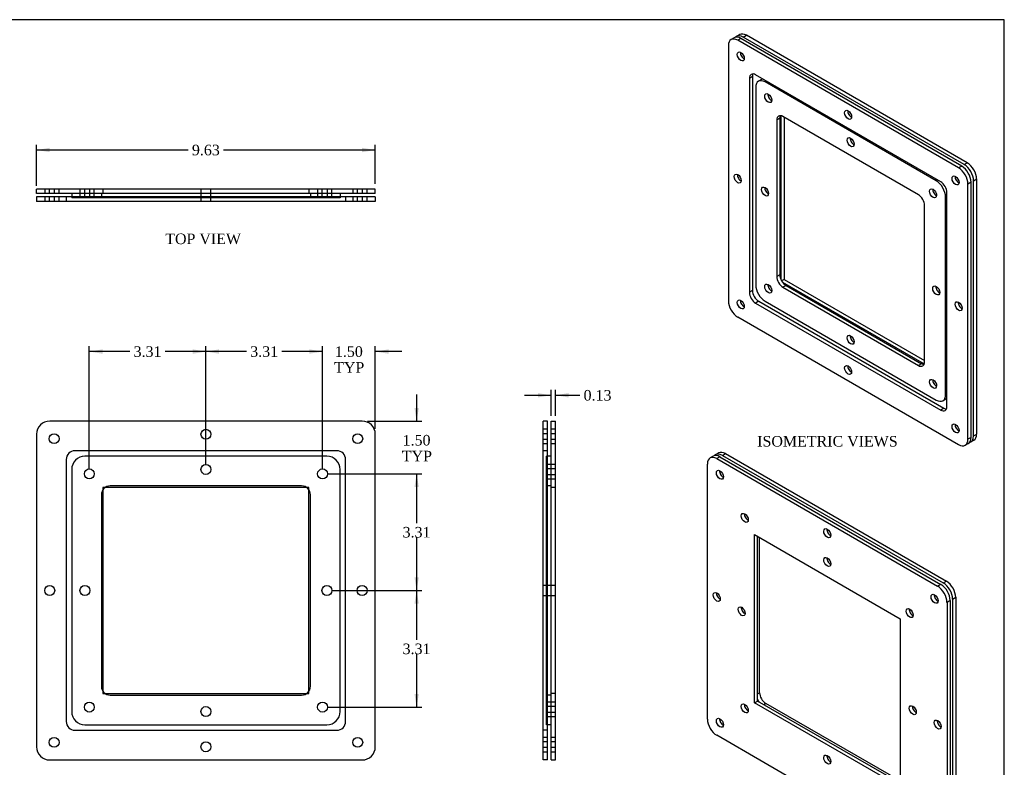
# Model space of a CAD drawing. Header units: inches. Extents: x 0.1 to 47.9, y -0.3 to 31.9.
# Tile 3 of 3: x 19.9 to 47.9, y 10.7 to 31.9. Entities that reach past the tile are written whole.
import ezdxf
from ezdxf.enums import TextEntityAlignment as Align
from ezdxf.lldxf.tags import DXFTag

# ---------------------------------------------------------------- set-up
doc = ezdxf.new("R2010")
doc.units = ezdxf.units.IN
doc.header["$MEASUREMENT"] = 0
for name, color, linetype in [('COM70679-3', 7, 'Continuous'), ('Default', 7, 'Continuous'), ('GSK10437', 7, 'Continuous'), ('GSK10522', 7, 'Continuous')]:
    doc.layers.add(name, color=color, linetype=linetype)
doc.styles.add('SEACAD_Times_New_Roman', font='times.ttf')
tags = doc.linetypes.add('HIDDEN2', pattern=[0.1875, 0.125, -0.0625]).pattern_tags.tags
tags[6:7] = [DXFTag(74, 4), DXFTag(75, 0), DXFTag(340, '0'), DXFTag(46, 0.0), DXFTag(50, 0.0), DXFTag(44, 0.0), DXFTag(45, 0.0)]
tags[4:5] = [DXFTag(74, 4), DXFTag(75, 0), DXFTag(340, '0'), DXFTag(46, 0.0), DXFTag(50, 0.0), DXFTag(44, 0.0), DXFTag(45, 0.0)]
doc.dimstyles.new('HAMMOND_(STH_-_48x32)', dxfattribs={"dimtxt": 0.3, "dimasz": 0.375, "dimexe": 0.15, "dimexo": 0.15, "dimgap": 0.075, "dimtad": 0, "dimtih": 1, "dimtoh": 1, "dimzin": 0, "dimdsep": 46, "dimtxsty": 'SEACAD_Times_New_Roman', "dimblk1": '_SE_FILLED', "dimblk2": '_SE_FILLED', "dimsah": 1, "dimcen": 0.15, "dimadec": 0, "dimazin": 0, "dimtfac": 0.8, "dimtofl": 0, "dimtmove": 0, "dimatfit": 3, "dimfxl": 1, "dimtolj": 1, "dimtzin": 0, "dimarcsym": 0})

# ---------------------------------------------------------------- blocks, each defined once
blk = doc.blocks.new('SE')
at = {"layer": 'COM70679-3', "color": 7, "linetype": 'HIDDEN2'}
for p, q in [((22.297, 18.618), (22.297, 18.555)), ((22.361, 18.618), (22.297, 18.618)), ((28.147, 18.618), (28.084, 18.618)), ((28.147, 18.555), (28.147, 18.618)), ((22.297, 12.831), (22.297, 12.768)), ((22.297, 12.768), (22.361, 12.768)), ((28.084, 12.768), (28.147, 12.768)), ((28.147, 12.768), (28.147, 12.831))]:
    blk.add_line(p, q, dxfattribs=at)
at = {"layer": 'COM70679-3', "color": 7, "linetype": 'Continuous'}
for p, q in [((22.297, 18.555), (22.297, 12.831)), ((28.084, 18.618), (22.361, 18.618)), ((28.147, 12.831), (28.147, 18.555)), ((22.361, 12.768), (28.084, 12.768))]:
    blk.add_line(p, q, dxfattribs=at)
at = {"layer": 'GSK10437', "color": 7, "linetype": 'Continuous'}
for p, q in [((28.66, 19.505), (21.785, 19.505)), ((21.41, 19.13), (21.41, 12.255)), ((29.035, 12.255), (29.035, 19.13)), ((27.942, 18.662), (22.503, 18.662)), ((22.253, 18.412), (22.253, 12.973)), ((28.192, 12.973), (28.192, 18.412)), ((22.503, 12.723), (27.942, 12.723)), ((21.785, 11.88), (28.66, 11.88))]:
    blk.add_line(p, q, dxfattribs=at)
for centre in [(21.91, 19.005), (25.222, 19.13), (28.535, 19.005), (21.785, 15.693), (28.66, 15.693), (21.91, 12.38), (25.222, 12.255), (28.535, 12.38)]:
    blk.add_circle(centre, 0.141, dxfattribs=at)
for centre, radius, start, end in [((21.785, 19.13), 0.375, 90, 180), ((28.66, 19.13), 0.375, 0, 90), ((22.503, 18.412), 0.25, 90, 180), ((27.942, 18.412), 0.25, 0, 90), ((22.503, 12.973), 0.25, 180, 270), ((27.942, 12.973), 0.25, 270, 0), ((21.785, 12.255), 0.375, 180, 270), ((28.66, 12.255), 0.375, 270, 0)]:
    blk.add_arc(centre, radius, start, end, dxfattribs=at)
at = {"layer": 'GSK10522', "color": 7, "linetype": 'Continuous'}
for p, q in [((29.66, 20.505), (20.785, 20.505)), ((20.41, 20.13), (20.41, 11.255)), ((30.035, 11.255), (30.035, 20.13)), ((28.942, 19.662), (21.503, 19.662)), ((21.253, 19.412), (21.253, 11.973)), ((29.192, 11.973), (29.192, 19.412)), ((21.503, 11.723), (28.942, 11.723)), ((20.785, 10.88), (29.66, 10.88))]:
    blk.add_line(p, q, dxfattribs=at)
for centre in [(20.91, 20.005), (25.222, 20.13), (29.535, 20.005), (20.785, 15.693), (29.66, 15.693), (20.91, 11.38), (29.535, 11.38), (25.222, 11.255)]:
    blk.add_circle(centre, 0.141, dxfattribs=at)
for centre, radius, start, end in [((20.785, 20.13), 0.375, 90, 180), ((29.66, 20.13), 0.375, 0, 90), ((21.503, 19.412), 0.25, 90, 180), ((28.942, 19.412), 0.25, 0, 90), ((21.503, 11.973), 0.25, 180, 270), ((28.942, 11.973), 0.25, 270, 0), ((20.785, 11.255), 0.375, 180, 270), ((29.66, 11.255), 0.375, 270, 0)]:
    blk.add_arc(centre, radius, start, end, dxfattribs=at)
blk = doc.blocks.new('SE2')
at = {"layer": 'COM70679-3', "color": 7, "linetype": 'Continuous'}
for p, q in [((20.785, 27.095), (20.41, 27.095)), ((20.41, 26.97), (20.41, 27.095)), ((20.785, 26.97), (20.41, 26.97)), ((29.66, 27.095), (20.785, 27.095)), ((29.66, 26.97), (20.785, 26.97)), ((30.035, 27.095), (29.66, 27.095)), ((30.035, 26.97), (29.66, 26.97)), ((30.035, 26.97), (30.035, 27.095))]:
    blk.add_line(p, q, dxfattribs=at)
at = {"layer": 'COM70679-3', "color": 7, "linetype": 'HIDDEN2'}
for p, q in [((20.644, 27.095), (20.644, 26.97)), ((20.769, 27.095), (20.769, 26.97)), ((20.925, 26.97), (20.925, 27.095)), ((21.05, 26.97), (21.05, 27.095)), ((21.644, 27.095), (21.644, 26.97)), ((21.769, 27.095), (21.769, 26.97)), ((21.925, 26.97), (21.925, 27.095)), ((22.05, 26.97), (22.05, 27.095)), ((22.297, 27.095), (22.297, 26.97)), ((25.082, 27.095), (25.082, 26.97)), ((25.363, 26.97), (25.363, 27.095)), ((28.147, 27.095), (28.147, 26.97)), ((28.394, 27.095), (28.394, 26.97)), ((28.519, 27.095), (28.519, 26.97)), ((28.675, 26.97), (28.675, 27.095)), ((28.8, 26.97), (28.8, 27.095)), ((29.394, 27.095), (29.394, 26.97)), ((29.519, 27.095), (29.519, 26.97)), ((29.675, 26.97), (29.675, 27.095)), ((29.8, 26.97), (29.8, 27.095))]:
    blk.add_line(p, q, dxfattribs=at)
at = {"layer": 'GSK10437', "color": 7, "linetype": 'Continuous'}
for p, q in [((21.41, 26.97), (21.41, 26.87)), ((29.035, 26.97), (29.035, 26.87))]:
    blk.add_line(p, q, dxfattribs=at)
at = {"layer": 'GSK10437', "color": 7, "linetype": 'HIDDEN2'}
for p, q in [((21.41, 26.87), (21.41, 26.845)), ((21.644, 26.97), (21.644, 26.845)), ((21.769, 26.97), (21.769, 26.845)), ((21.925, 26.845), (21.925, 26.97)), ((22.05, 26.845), (22.05, 26.97)), ((22.253, 26.97), (22.253, 26.845)), ((25.082, 26.97), (25.082, 26.87)), ((25.363, 26.87), (25.363, 26.97)), ((28.192, 26.97), (28.192, 26.845)), ((28.394, 26.97), (28.394, 26.845)), ((28.519, 26.97), (28.519, 26.845)), ((28.675, 26.845), (28.675, 26.97)), ((28.8, 26.845), (28.8, 26.97)), ((29.035, 26.87), (29.035, 26.845)), ((21.785, 26.845), (21.41, 26.845)), ((28.66, 26.845), (21.785, 26.845)), ((29.035, 26.845), (28.66, 26.845))]:
    blk.add_line(p, q, dxfattribs=at)
at = {"layer": 'GSK10522', "color": 7, "linetype": 'Continuous'}
for p, q in [((20.785, 26.87), (20.41, 26.87)), ((20.41, 26.87), (20.41, 26.745)), ((29.66, 26.87), (20.785, 26.87)), ((30.035, 26.87), (29.66, 26.87)), ((30.035, 26.87), (30.035, 26.745)), ((20.785, 26.745), (20.41, 26.745)), ((29.66, 26.745), (20.785, 26.745)), ((30.035, 26.745), (29.66, 26.745))]:
    blk.add_line(p, q, dxfattribs=at)
at = {"layer": 'GSK10522', "color": 7, "linetype": 'HIDDEN2'}
for p, q in [((20.644, 26.87), (20.644, 26.745)), ((20.769, 26.87), (20.769, 26.745)), ((20.925, 26.745), (20.925, 26.87)), ((21.05, 26.745), (21.05, 26.87)), ((21.253, 26.87), (21.253, 26.745)), ((25.082, 26.87), (25.082, 26.745)), ((25.363, 26.745), (25.363, 26.87)), ((29.192, 26.87), (29.192, 26.745)), ((29.394, 26.87), (29.394, 26.745)), ((29.519, 26.87), (29.519, 26.745)), ((29.675, 26.745), (29.675, 26.87)), ((29.8, 26.745), (29.8, 26.87))]:
    blk.add_line(p, q, dxfattribs=at)
blk = doc.blocks.new('SE4')
at = {"layer": 'COM70679-3', "color": 7, "linetype": 'Continuous'}
for p, q in [((35.027, 20.13), (35.027, 20.505)), ((35.027, 20.505), (35.152, 20.505)), ((35.152, 20.13), (35.152, 20.505)), ((35.027, 11.255), (35.027, 20.13)), ((35.152, 11.255), (35.152, 20.13)), ((35.027, 10.88), (35.027, 11.255)), ((35.152, 10.88), (35.152, 11.255)), ((35.027, 10.88), (35.152, 10.88))]:
    blk.add_line(p, q, dxfattribs=at)
at = {"layer": 'COM70679-3', "color": 7, "linetype": 'HIDDEN2'}
for p, q in [((35.152, 20.271), (35.027, 20.271)), ((35.152, 20.146), (35.027, 20.146)), ((35.027, 19.99), (35.152, 19.99)), ((35.027, 19.865), (35.152, 19.865)), ((35.152, 19.271), (35.027, 19.271)), ((35.152, 19.146), (35.027, 19.146)), ((35.027, 18.99), (35.152, 18.99)), ((35.027, 18.865), (35.152, 18.865)), ((35.152, 18.618), (35.027, 18.618)), ((35.152, 15.833), (35.027, 15.833)), ((35.027, 15.552), (35.152, 15.552)), ((35.152, 12.768), (35.027, 12.768)), ((35.152, 12.521), (35.027, 12.521)), ((35.152, 12.396), (35.027, 12.396)), ((35.027, 12.24), (35.152, 12.24)), ((35.027, 12.115), (35.152, 12.115)), ((35.152, 11.521), (35.027, 11.521)), ((35.152, 11.396), (35.027, 11.396)), ((35.027, 11.24), (35.152, 11.24)), ((35.027, 11.115), (35.152, 11.115))]:
    blk.add_line(p, q, dxfattribs=at)
at = {"layer": 'GSK10437', "color": 7, "linetype": 'HIDDEN2'}
for p, q in [((34.902, 19.13), (34.902, 19.505)), ((34.927, 19.505), (34.902, 19.505)), ((35.027, 19.271), (34.902, 19.271)), ((35.027, 19.146), (34.902, 19.146)), ((34.902, 12.255), (34.902, 19.13)), ((34.902, 18.99), (35.027, 18.99)), ((34.902, 18.865), (35.027, 18.865)), ((35.027, 18.662), (34.902, 18.662)), ((35.027, 15.833), (34.927, 15.833)), ((34.927, 15.552), (35.027, 15.552)), ((35.027, 12.723), (34.902, 12.723)), ((35.027, 12.521), (34.902, 12.521)), ((35.027, 12.396), (34.902, 12.396)), ((34.902, 11.88), (34.902, 12.255)), ((34.902, 12.24), (35.027, 12.24)), ((34.902, 12.115), (35.027, 12.115)), ((34.927, 11.88), (34.902, 11.88))]:
    blk.add_line(p, q, dxfattribs=at)
at = {"layer": 'GSK10437', "color": 7, "linetype": 'Continuous'}
for p, q in [((35.027, 19.505), (34.927, 19.505)), ((35.027, 11.88), (34.927, 11.88))]:
    blk.add_line(p, q, dxfattribs=at)
at = {"layer": 'GSK10522', "color": 7, "linetype": 'Continuous'}
for p, q in [((34.802, 20.13), (34.802, 20.505)), ((34.927, 20.505), (34.802, 20.505)), ((34.927, 20.13), (34.927, 20.505)), ((34.802, 11.255), (34.802, 20.13)), ((34.927, 11.255), (34.927, 20.13)), ((34.802, 10.88), (34.802, 11.255)), ((34.927, 10.88), (34.927, 11.255)), ((34.927, 10.88), (34.802, 10.88))]:
    blk.add_line(p, q, dxfattribs=at)
at = {"layer": 'GSK10522', "color": 7, "linetype": 'HIDDEN2'}
for p, q in [((34.927, 20.271), (34.802, 20.271)), ((34.927, 20.146), (34.802, 20.146)), ((34.802, 19.99), (34.927, 19.99)), ((34.802, 19.865), (34.927, 19.865)), ((34.927, 19.662), (34.802, 19.662)), ((34.927, 15.833), (34.802, 15.833)), ((34.802, 15.552), (34.927, 15.552)), ((34.927, 11.723), (34.802, 11.723)), ((34.927, 11.521), (34.802, 11.521)), ((34.927, 11.396), (34.802, 11.396)), ((34.802, 11.24), (34.927, 11.24)), ((34.802, 11.115), (34.927, 11.115))]:
    blk.add_line(p, q, dxfattribs=at)
blk = doc.blocks.new('SE5')
at = {"layer": 'COM70679-3', "color": 7, "linetype": 'Continuous'}
for p, q in [((40.389, 31.481), (40.301, 31.43)), ((40.488, 31.411), (40.577, 31.462)), ((46.764, 27.788), (40.488, 31.411)), ((46.852, 27.839), (40.577, 31.462)), ((41.558, 29.176), (41.558, 24.528)), ((41.646, 29.136), (41.646, 24.527)), ((46.764, 27.788), (46.852, 27.839)), ((47.029, 27.329), (47.118, 27.38)), ((47.029, 20.082), (47.029, 27.329)), ((47.118, 20.133), (47.118, 27.38)), ((41.646, 24.527), (41.578, 24.488)), ((41.603, 24.45), (45.628, 22.126)), ((41.646, 24.527), (45.638, 22.223)), ((46.952, 19.911), (47.04, 19.962)), ((47.029, 20.082), (47.118, 20.133))]:
    blk.add_line(p, q, dxfattribs=at)
for centre, major_axis, start_param, end_param in [((40.488, 31.105), (0.187, -0.325), 2.356194, 3.33129), ((40.577, 31.156), (0.187, -0.325), 2.356194, 3.141593), ((41.284, 29.727), (-0.07, 0.122), 0.680393, 2.4612), ((43.626, 28.477), (-0.07, 0.122), 0.680393, 2.4612), ((46.764, 27.482), (0.187, -0.325), 0.785398, 2.356194), ((46.852, 27.533), (0.187, -0.325), 0.785398, 2.356194), ((41.196, 27.074), (-0.07, 0.122), 0.680393, 2.4612), ((45.969, 27.023), (-0.07, 0.122), 0.680393, 2.4612), ((41.284, 24.318), (-0.07, 0.122), 0.680393, 2.4612), ((46.057, 24.267), (-0.07, 0.122), 0.680393, 2.4612), ((43.626, 22.864), (-0.07, 0.122), 0.680393, 2.4612), ((45.969, 21.613), (-0.07, 0.122), 0.680393, 2.4612), ((46.764, 20.235), (-0.187, 0.325), 2.951895, 3.926991), ((46.852, 20.286), (-0.188, 0.325), 3.141593, 3.926991)]:
    blk.add_ellipse(centre, major_axis=major_axis, ratio=0.57735, start_param=start_param, end_param=end_param, dxfattribs=at)
at = {"layer": 'GSK10437', "color": 7, "linetype": 'Continuous'}
for p, q in [((40.842, 29.982), (40.842, 24.369)), ((41.008, 30.205), (40.92, 30.154)), ((41.147, 30.159), (41.107, 30.135)), ((45.969, 27.329), (41.107, 30.135)), ((41.526, 29.103), (41.438, 29.052)), ((41.526, 29.103), (41.526, 24.662)), ((45.461, 26.934), (41.615, 29.154)), ((41.438, 29.052), (41.438, 24.611)), ((46.009, 27.352), (45.969, 27.329)), ((46.274, 26.893), (46.234, 26.869)), ((46.234, 21.256), (46.234, 26.869)), ((45.638, 22.186), (45.638, 26.627)), ((41.526, 24.662), (41.438, 24.611)), ((41.703, 24.356), (41.615, 24.305)), ((41.703, 24.356), (45.549, 22.135)), ((41.615, 24.305), (45.461, 22.084)), ((41.107, 23.91), (45.969, 21.103)), ((45.549, 22.135), (45.461, 22.084)), ((46.274, 21.279), (46.234, 21.256)), ((46.156, 21.084), (46.244, 21.135))]:
    blk.add_line(p, q, dxfattribs=at)
for centre, major_axis, start_param, end_param in [((41.196, 29.88), (0.187, -0.325), 2.967905, 3.141593), ((41.107, 29.829), (0.188, -0.325), 2.356194, 3.926991), ((41.284, 29.727), (-0.07, 0.122), 0.680393, 2.4612), ((41.615, 28.95), (0.125, -0.217), 2.356194, 3.926991), ((41.703, 29.001), (0.125, -0.217), 3.50296, 3.926991), ((43.626, 28.477), (-0.07, 0.122), 0.680393, 2.4612), ((41.196, 27.074), (-0.07, 0.122), 0.680393, 2.4612), ((45.969, 27.023), (0.187, -0.325), 0.785398, 2.356194), ((45.461, 26.729), (0.125, -0.217), 0.785398, 2.356194), ((45.969, 27.023), (-0.07, 0.122), 0.680393, 2.4612), ((41.703, 24.56), (-0.125, 0.217), 0.785398, 2.356194), ((41.107, 24.216), (-0.188, 0.325), 0.785398, 2.356194), ((41.284, 24.318), (-0.07, 0.122), 0.680393, 2.4612), ((41.615, 24.509), (-0.125, 0.217), 0.785398, 2.356194), ((46.057, 24.267), (-0.07, 0.122), 0.680393, 2.4612), ((43.626, 22.864), (-0.07, 0.122), 0.680393, 2.4612), ((45.461, 22.289), (-0.125, 0.217), 2.356194, 3.926991), ((45.549, 22.34), (-0.125, 0.217), 2.356194, 2.780226), ((45.969, 21.613), (-0.07, 0.122), 0.680393, 2.4612), ((45.969, 21.409), (-0.188, 0.325), 2.356194, 3.926991), ((46.057, 21.46), (-0.188, 0.325), 3.141593, 3.31528)]:
    blk.add_ellipse(centre, major_axis=major_axis, ratio=0.57735, start_param=start_param, end_param=end_param, dxfattribs=at)
for centre in [(41.196, 29.676), (43.538, 28.426), (41.107, 27.023), (45.88, 26.972), (41.196, 24.267), (45.969, 24.216), (43.538, 22.813), (45.88, 21.562)]:
    blk.add_ellipse(centre, major_axis=(-0.07, 0.122), ratio=0.57735, dxfattribs=at)
at = {"layer": 'GSK10522', "color": 7, "linetype": 'Continuous'}
for p, q in [((40.23, 31.389), (40.142, 31.338)), ((40.418, 31.37), (40.329, 31.319)), ((46.693, 27.747), (40.418, 31.37)), ((40.064, 31.166), (40.064, 23.92)), ((46.605, 27.696), (40.329, 31.319)), ((40.749, 30.287), (40.66, 30.236)), ((40.66, 30.236), (40.66, 24.162)), ((40.749, 30.287), (40.749, 24.213)), ((46.097, 27.301), (40.837, 30.338)), ((46.693, 27.747), (46.605, 27.696)), ((46.958, 27.288), (46.87, 27.237)), ((46.87, 19.99), (46.87, 27.237)), ((46.958, 20.042), (46.958, 27.288)), ((46.274, 20.921), (46.274, 26.995)), ((40.749, 24.213), (40.66, 24.162)), ((40.925, 23.907), (40.837, 23.856)), ((40.837, 23.856), (46.097, 20.819)), ((40.925, 23.907), (46.186, 20.87)), ((40.329, 23.461), (46.605, 19.837)), ((46.186, 20.87), (46.097, 20.819)), ((46.792, 19.819), (46.881, 19.87)), ((46.958, 20.042), (46.87, 19.99))]:
    blk.add_line(p, q, dxfattribs=at)
for centre, major_axis, start_param, end_param in [((40.329, 31.013), (0.187, -0.325), 2.356194, 3.926991), ((40.418, 31.064), (0.187, -0.325), 2.356194, 3.141593), ((40.506, 30.911), (-0.07, 0.122), 0.680393, 2.4612), ((40.837, 30.134), (0.125, -0.217), 2.356194, 3.926991), ((40.925, 30.185), (0.125, -0.217), 3.50296, 3.926991), ((43.556, 29.253), (-0.07, 0.122), 0.680393, 2.4612), ((46.605, 27.39), (0.187, -0.325), 0.785398, 2.356194), ((46.693, 27.441), (0.187, -0.325), 0.785398, 2.356194), ((40.418, 27.441), (-0.07, 0.122), 0.680393, 2.4612), ((46.605, 27.39), (-0.07, 0.122), 0.680393, 2.4612), ((46.097, 27.097), (0.125, -0.217), 0.785398, 2.356194), ((40.837, 24.06), (-0.125, 0.217), 0.785398, 2.356194), ((40.925, 24.111), (-0.125, 0.217), 0.785398, 2.356194), ((40.329, 23.767), (-0.188, 0.325), 0.785398, 2.356194), ((40.506, 23.869), (-0.07, 0.122), 0.680393, 2.4612), ((46.693, 23.818), (-0.07, 0.122), 0.680393, 2.4612), ((43.556, 22.006), (-0.07, 0.122), 0.680393, 2.4612), ((46.097, 21.023), (-0.125, 0.217), 2.356194, 3.926991), ((46.186, 21.074), (-0.125, 0.217), 2.356194, 2.780226), ((46.605, 20.348), (-0.07, 0.122), 0.680393, 2.4612), ((46.605, 20.144), (-0.188, 0.325), 2.356194, 3.926991), ((46.693, 20.195), (-0.188, 0.325), 3.141593, 3.926991)]:
    blk.add_ellipse(centre, major_axis=major_axis, ratio=0.57735, start_param=start_param, end_param=end_param, dxfattribs=at)
for centre in [(40.418, 30.86), (43.467, 29.202), (40.329, 27.39), (46.517, 27.339), (40.418, 23.818), (46.605, 23.767), (43.467, 21.955), (46.517, 20.297)]:
    blk.add_ellipse(centre, major_axis=(-0.07, 0.122), ratio=0.57735, dxfattribs=at)
blk = doc.blocks.new('SE6')
at = {"layer": 'COM70679-3', "color": 7, "linetype": 'Continuous'}
for p, q in [((39.636, 19.508), (39.547, 19.457)), ((39.823, 19.489), (39.735, 19.438)), ((39.735, 19.438), (46.01, 15.815)), ((39.823, 19.489), (46.099, 15.866)), ((39.47, 12.039), (39.47, 19.285)), ((40.804, 17.28), (44.941, 14.892)), ((40.804, 12.503), (40.804, 17.28)), ((40.893, 12.554), (40.893, 17.229)), ((46.099, 15.866), (46.01, 15.815)), ((46.364, 15.407), (46.276, 15.356)), ((46.364, 15.407), (46.364, 8.161)), ((46.276, 15.356), (46.276, 8.11)), ((44.941, 14.892), (44.941, 10.115)), ((40.804, 12.503), (40.893, 12.554)), ((44.941, 10.115), (40.804, 12.503)), ((44.941, 10.217), (40.893, 12.554)), ((46.01, 7.956), (39.735, 11.58)), ((46.364, 8.161), (46.276, 8.11)), ((46.198, 7.938), (46.286, 7.989))]:
    blk.add_line(p, q, dxfattribs=at)
for centre, major_axis, start_param, end_param in [((39.735, 19.132), (0.187, -0.325), 2.356194, 3.926991), ((39.823, 19.183), (0.187, -0.325), 2.356194, 3.141593), ((39.912, 19.03), (0.07, -0.122), 3.821986, 5.602792), ((40.619, 17.805), (-0.07, 0.122), 0.680393, 2.4612), ((42.961, 17.372), (-0.07, 0.122), 0.680393, 2.4612), ((42.961, 16.555), (-0.07, 0.122), 0.680393, 2.4612), ((46.01, 15.509), (-0.187, 0.325), 3.926991, 5.497787), ((46.099, 15.56), (-0.187, 0.325), 3.926991, 5.497787), ((39.823, 15.56), (-0.07, 0.122), 0.680393, 2.4612), ((46.01, 15.509), (0.07, -0.122), 3.821986, 5.602792), ((40.53, 15.152), (-0.07, 0.122), 0.680393, 2.4612), ((45.303, 15.101), (-0.07, 0.122), 0.680393, 2.4612), ((40.619, 12.396), (-0.07, 0.122), 0.680393, 2.4612), ((45.392, 12.345), (-0.07, 0.122), 0.680393, 2.4612), ((39.735, 11.886), (0.187, -0.325), 3.926991, 5.497787), ((39.912, 11.988), (0.07, -0.122), 3.821986, 5.602792), ((46.099, 11.937), (-0.07, 0.122), 0.680393, 2.4612), ((42.961, 10.942), (-0.07, 0.122), 0.680393, 2.4612), ((42.961, 10.125), (-0.07, 0.122), 0.680393, 2.4612), ((45.303, 9.691), (-0.07, 0.122), 0.680393, 2.4612), ((46.01, 8.467), (0.07, -0.122), 3.821986, 5.602792), ((46.099, 8.314), (-0.187, 0.325), 3.141593, 3.926991), ((46.01, 8.263), (-0.187, 0.325), 2.356194, 3.926991)]:
    blk.add_ellipse(centre, major_axis=major_axis, ratio=0.57735, start_param=start_param, end_param=end_param, dxfattribs=at)
for centre in [(39.823, 18.979), (40.53, 17.754), (42.873, 17.321), (42.873, 16.504), (39.735, 15.509), (45.922, 15.458), (40.442, 15.101), (45.215, 15.05), (40.53, 12.345), (45.303, 12.294), (39.823, 11.937), (46.01, 11.886), (42.873, 10.891), (42.873, 10.074), (45.215, 9.64), (45.922, 8.416)]:
    blk.add_ellipse(centre, major_axis=(0.07, -0.122), ratio=0.57735, dxfattribs=at)
at = {"layer": 'GSK10437', "color": 7, "linetype": 'Continuous'}
for p, q in [((40.893, 17.199), (40.918, 17.214)), ((40.95, 12.791), (40.95, 17.196)), ((40.893, 12.758), (40.95, 12.791)), ((41.07, 12.452), (41.127, 12.485)), ((44.941, 10.283), (41.127, 12.485)), ((44.916, 10.232), (44.941, 10.247))]:
    blk.add_line(p, q, dxfattribs=at)
for centre, major_axis, start_param, end_param in [((40.619, 17.805), (-0.07, 0.122), 0.680393, 2.4612), ((42.961, 16.555), (-0.07, 0.122), 0.680393, 2.4612), ((40.53, 15.152), (-0.07, 0.122), 0.680393, 2.4612), ((45.303, 15.101), (-0.07, 0.122), 0.680393, 2.4612), ((41.038, 12.638), (0.125, -0.217), 4.532873, 4.891905), ((41.127, 12.689), (0.125, -0.217), 3.926991, 5.497787), ((40.619, 12.396), (-0.07, 0.122), 0.680393, 2.4612), ((45.392, 12.345), (-0.07, 0.122), 0.680393, 2.4612), ((42.961, 10.942), (-0.07, 0.122), 0.680393, 2.4612), ((45.303, 9.691), (-0.07, 0.122), 0.680393, 2.4612)]:
    blk.add_ellipse(centre, major_axis=major_axis, ratio=0.57735, start_param=start_param, end_param=end_param, dxfattribs=at)
at = {"layer": 'GSK10522', "color": 7, "linetype": 'Continuous'}
for p, q in [((39.795, 19.6), (39.707, 19.549)), ((39.894, 19.53), (39.982, 19.581)), ((39.982, 19.581), (46.258, 15.958)), ((39.894, 19.53), (46.17, 15.907)), ((46.17, 15.907), (46.258, 15.958)), ((46.435, 15.448), (46.523, 15.499)), ((46.435, 15.448), (46.435, 8.201)), ((46.523, 15.499), (46.523, 8.252)), ((46.435, 8.201), (46.523, 8.252)), ((46.357, 8.03), (46.445, 8.081))]:
    blk.add_line(p, q, dxfattribs=at)
for centre, major_axis, start_param, end_param in [((39.894, 19.224), (0.188, -0.325), 2.356194, 3.33129), ((39.982, 19.275), (0.188, -0.325), 2.356194, 3.141593), ((46.258, 15.652), (-0.187, 0.325), 3.926991, 5.497787), ((46.17, 15.601), (-0.187, 0.325), 3.926991, 5.497787), ((46.17, 8.354), (-0.188, 0.325), 2.951895, 3.926991), ((46.258, 8.406), (-0.188, 0.325), 3.141593, 3.926991)]:
    blk.add_ellipse(centre, major_axis=major_axis, ratio=0.57735, start_param=start_param, end_param=end_param, dxfattribs=at)
blk = doc.blocks.new('DMBLK251')
at = {"layer": 'Default', "linetype": 'Continuous', "transparency": 16777216}
for points in [[(20.785, 28.266), (20.41, 28.203), (20.785, 28.141)], [(29.66, 28.266), (29.66, 28.141), (30.035, 28.203)]]:
    blk.add_hatch(color=7, dxfattribs=at).paths.add_polyline_path(points)
at = {"layer": 'Default', "color": 7, "linetype": 'Continuous', "transparency": 16777216}
for p, q in [((20.41, 27.182), (20.41, 28.353)), ((30.035, 27.245), (30.035, 28.353)), ((24.719, 28.203), (20.41, 28.203)), ((30.035, 28.203), (25.726, 28.203))]:
    blk.add_line(p, q, dxfattribs=at)
at = {"layer": 'Default', "color": 7, "linetype": 'Continuous', "transparency": 16777216, "style": 'SEACAD_Times_New_Roman'}
blk.add_text('9.63', height=0.3, dxfattribs=at).set_placement((24.824, 28.353), align=Align.TOP_LEFT)
blk = doc.blocks.new('_SE_FILLED')
at = {"color": 0}
blk.add_line((0, 0), (-1, 0), dxfattribs=at)
blk.add_solid([(0, 0), (-1, -0.1665), (-1, 0.1665), (0, 0)], dxfattribs=at)
blk = doc.blocks.new('DMBLK254')
at = {"layer": 'Default', "linetype": 'Continuous', "transparency": 16777216}
for points in [[(34.652, 21.3), (34.652, 21.175), (35.027, 21.238)], [(35.527, 21.3), (35.152, 21.238), (35.527, 21.175)]]:
    blk.add_hatch(color=7, dxfattribs=at).paths.add_polyline_path(points)
at = {"layer": 'Default', "color": 7, "linetype": 'Continuous', "transparency": 16777216}
for p, q in [((35.027, 20.655), (35.027, 21.388)), ((35.152, 20.655), (35.152, 21.388)), ((34.277, 21.238), (35.027, 21.238)), ((35.152, 21.238), (35.696, 21.238)), ((35.696, 21.238), (35.846, 21.238))]:
    blk.add_line(p, q, dxfattribs=at)
at = {"layer": 'Default', "color": 7, "linetype": 'Continuous', "transparency": 16777216, "style": 'SEACAD_Times_New_Roman'}
blk.add_text('0.13', height=0.3, dxfattribs=at).set_placement((35.951, 21.388), align=Align.TOP_LEFT)
blk = doc.blocks.new('DMBLK255')
at = {"layer": 'Default', "linetype": 'Continuous', "transparency": 16777216}
for points in [[(28.16, 22.542), (28.16, 22.417), (28.535, 22.479)], [(30.41, 22.542), (30.035, 22.479), (30.41, 22.417)]]:
    blk.add_hatch(color=7, dxfattribs=at).paths.add_polyline_path(points)
at = {"layer": 'Default', "color": 7, "linetype": 'Continuous', "transparency": 16777216}
for p, q in [((28.535, 22.479), (27.785, 22.479)), ((28.535, 19.155), (28.535, 22.629)), ((30.035, 20.28), (30.035, 22.629)), ((30.785, 22.479), (30.035, 22.479))]:
    blk.add_line(p, q, dxfattribs=at)
at = {"layer": 'Default', "color": 7, "linetype": 'Continuous', "transparency": 16777216, "style": 'SEACAD_Times_New_Roman'}
for s, p in [('1.50', (28.887, 22.629)), ('TYP', (28.866, 22.179))]:
    blk.add_text(s, height=0.3, dxfattribs=at).set_placement(p, align=Align.TOP_LEFT)
blk = doc.blocks.new('DMBLK256')
at = {"layer": 'Default', "linetype": 'Continuous', "transparency": 16777216}
for points in [[(25.597, 22.542), (25.222, 22.479), (25.597, 22.417)], [(28.16, 22.542), (28.16, 22.417), (28.535, 22.479)]]:
    blk.add_hatch(color=7, dxfattribs=at).paths.add_polyline_path(points)
at = {"layer": 'Default', "color": 7, "linetype": 'Continuous', "transparency": 16777216}
for p, q in [((25.222, 19.28), (25.222, 22.629)), ((26.376, 22.479), (25.222, 22.479)), ((28.535, 22.479), (27.382, 22.479)), ((28.535, 19.155), (28.535, 22.629))]:
    blk.add_line(p, q, dxfattribs=at)
at = {"layer": 'Default', "color": 7, "linetype": 'Continuous', "transparency": 16777216, "style": 'SEACAD_Times_New_Roman'}
blk.add_text('3.31', height=0.3, dxfattribs=at).set_placement((26.481, 22.629), align=Align.TOP_LEFT)
blk = doc.blocks.new('DMBLK257')
at = {"layer": 'Default', "linetype": 'Continuous', "transparency": 16777216}
for points in [[(22.285, 22.542), (21.91, 22.479), (22.285, 22.417)], [(24.847, 22.542), (24.847, 22.417), (25.222, 22.479)]]:
    blk.add_hatch(color=7, dxfattribs=at).paths.add_polyline_path(points)
at = {"layer": 'Default', "color": 7, "linetype": 'Continuous', "transparency": 16777216}
for p, q in [((21.91, 19.155), (21.91, 22.629)), ((23.063, 22.479), (21.91, 22.479)), ((25.222, 22.479), (24.069, 22.479)), ((25.222, 19.28), (25.222, 22.629))]:
    blk.add_line(p, q, dxfattribs=at)
at = {"layer": 'Default', "color": 7, "linetype": 'Continuous', "transparency": 16777216, "style": 'SEACAD_Times_New_Roman'}
blk.add_text('3.31', height=0.3, dxfattribs=at).set_placement((23.168, 22.629), align=Align.TOP_LEFT)
blk = doc.blocks.new('DMBLK258')
at = {"layer": 'Default', "linetype": 'Continuous', "transparency": 16777216}
for points in [[(31.271, 20.88), (31.146, 20.88), (31.208, 20.505)], [(31.271, 18.63), (31.208, 19.005), (31.146, 18.63)]]:
    blk.add_hatch(color=7, dxfattribs=at).paths.add_polyline_path(points)
at = {"layer": 'Default', "color": 7, "linetype": 'Continuous', "transparency": 16777216}
for p, q in [((31.208, 21.255), (31.208, 20.505)), ((29.81, 20.505), (31.358, 20.505)), ((28.685, 19.005), (31.358, 19.005)), ((31.208, 19.005), (31.208, 18.255))]:
    blk.add_line(p, q, dxfattribs=at)
at = {"layer": 'Default', "color": 7, "linetype": 'Continuous', "transparency": 16777216, "style": 'SEACAD_Times_New_Roman'}
for s, p in [('1.50', (30.81, 20.111)), ('TYP', (30.789, 19.661))]:
    blk.add_text(s, height=0.3, dxfattribs=at).set_placement(p, align=Align.TOP_LEFT)
blk = doc.blocks.new('DMBLK259')
at = {"layer": 'Default', "linetype": 'Continuous', "transparency": 16777216}
for points in [[(31.271, 18.63), (31.208, 19.005), (31.146, 18.63)], [(31.271, 16.068), (31.146, 16.068), (31.208, 15.693)]]:
    blk.add_hatch(color=7, dxfattribs=at).paths.add_polyline_path(points)
at = {"layer": 'Default', "color": 7, "linetype": 'Continuous', "transparency": 16777216}
for p, q in [((28.685, 19.005), (31.358, 19.005)), ((31.208, 19.005), (31.208, 17.604)), ((31.208, 17.199), (31.208, 15.693)), ((28.81, 15.693), (31.358, 15.693))]:
    blk.add_line(p, q, dxfattribs=at)
at = {"layer": 'Default', "color": 7, "linetype": 'Continuous', "transparency": 16777216, "style": 'SEACAD_Times_New_Roman'}
blk.add_text('3.31', height=0.3, dxfattribs=at).set_placement((30.81, 17.499), align=Align.TOP_LEFT)
blk = doc.blocks.new('DMBLK260')
at = {"layer": 'Default', "linetype": 'Continuous', "transparency": 16777216}
for points in [[(31.271, 15.318), (31.208, 15.693), (31.146, 15.318)], [(31.271, 12.755), (31.146, 12.755), (31.208, 12.38)]]:
    blk.add_hatch(color=7, dxfattribs=at).paths.add_polyline_path(points)
at = {"layer": 'Default', "color": 7, "linetype": 'Continuous', "transparency": 16777216}
for p, q in [((28.81, 15.693), (31.358, 15.693)), ((31.208, 15.693), (31.208, 14.291)), ((31.208, 13.886), (31.208, 12.38)), ((28.685, 12.38), (31.358, 12.38))]:
    blk.add_line(p, q, dxfattribs=at)
at = {"layer": 'Default', "color": 7, "linetype": 'Continuous', "transparency": 16777216, "style": 'SEACAD_Times_New_Roman'}
blk.add_text('3.31', height=0.3, dxfattribs=at).set_placement((30.81, 14.186), align=Align.TOP_LEFT)
blk = doc.blocks.new('BORDER')
at = {"layer": 'Default', "color": 7, "linetype": 'Continuous'}
for p, q in [((0, 27.86), (-41.86, 27.86)), ((0, 0), (0, 27.86))]:
    blk.add_line(p, q, dxfattribs=at)

msp = doc.modelspace()

# ---------------------------------------------------------------- block references
at = {"layer": 'Default', "color": 7, "xscale": 1.142, "yscale": 1.142, "zscale": 1.142}
msp.add_blockref('BORDER', (47.903, 0.088), dxfattribs=at)
at = {"layer": 'Default'}
for name in ['SE5', 'SE2', 'SE', 'SE4', 'SE6']:
    msp.add_blockref(name, (0, 0), dxfattribs=at)

# ---------------------------------------------------------------- texts
at = {"layer": 'Default', "color": 7, "linetype": 'Continuous', "style": 'SEACAD_Times_New_Roman'}
for s, p in [('TOP VIEW', (24.067, 25.831)), ('ISOMETRIC VIEWS', (40.884, 20.081))]:
    msp.add_text(s, height=0.3, dxfattribs=at).set_placement(p, align=Align.TOP_LEFT)

# ---------------------------------------------------------------- dimensions: what is measured, and where the dimension line sits
at = {"layer": 'Default', "color": 7, "linetype": 'Continuous'}
for base, p1, p2, text, picture, middle in [((20.409993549, 28.20311338), (30.034993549, 27.094890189), (20.409993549, 27.032390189), '\\A1;<>', 'DMBLK251', (25.22249341, 28.20311338)), ((21.91, 22.479), (25.222, 19.13), (21.91, 19.005), '\\A1;<>', 'DMBLK257', (23.566, 22.479)), ((25.222, 22.479), (28.535, 19.005), (25.222, 19.13), '\\A1;<>', 'DMBLK256', (26.879, 22.479)), ((28.535, 22.479), (30.035, 20.13), (28.535, 19.005), '\\A1;<>\\PTYP', 'DMBLK255', (29.285, 22.479))]:
    dim = msp.add_linear_dim(base=base, p1=p1, p2=p2, text=text, dimstyle='HAMMOND_(STH_-_48x32)', dxfattribs=at)
    dim.commit()
    dim.dimension.update_dxf_attribs({"geometry": picture, "text_midpoint": middle, "dimtype": 160})
dim = msp.add_linear_dim(base=(35.027134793, 21.237681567), p1=(35.027134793, 20.505140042), p2=(35.152134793, 20.505140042), angle=0, text='\\A1;<>', dimstyle='HAMMOND_(STH_-_48x32)', override={"dimtmove": 1}, dxfattribs=at)
dim.commit()
dim.dimension.update_dxf_attribs({"geometry": 'DMBLK254', "text_midpoint": (35.845841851, 21.237681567), "dimtype": 161})
for base, p1, p2, text, picture, middle in [((31.208, 19.005), (29.66, 20.505), (28.535, 19.005), '\\A1;<>\\PTYP', 'DMBLK258', (31.208, 19.961)), ((31.208, 15.693), (28.535, 19.005), (28.66, 15.693), '\\A1;<>', 'DMBLK259', (31.208, 17.349)), ((31.208, 12.38), (28.66, 15.693), (28.535, 12.38), '\\A1;<>', 'DMBLK260', (31.208, 14.036))]:
    dim = msp.add_linear_dim(base=base, p1=p1, p2=p2, angle=90, text=text, dimstyle='HAMMOND_(STH_-_48x32)', dxfattribs=at)
    dim.commit()
    dim.dimension.update_dxf_attribs({"geometry": picture, "text_midpoint": middle, "dimtype": 160})

doc.saveas('drawing.dxf')
